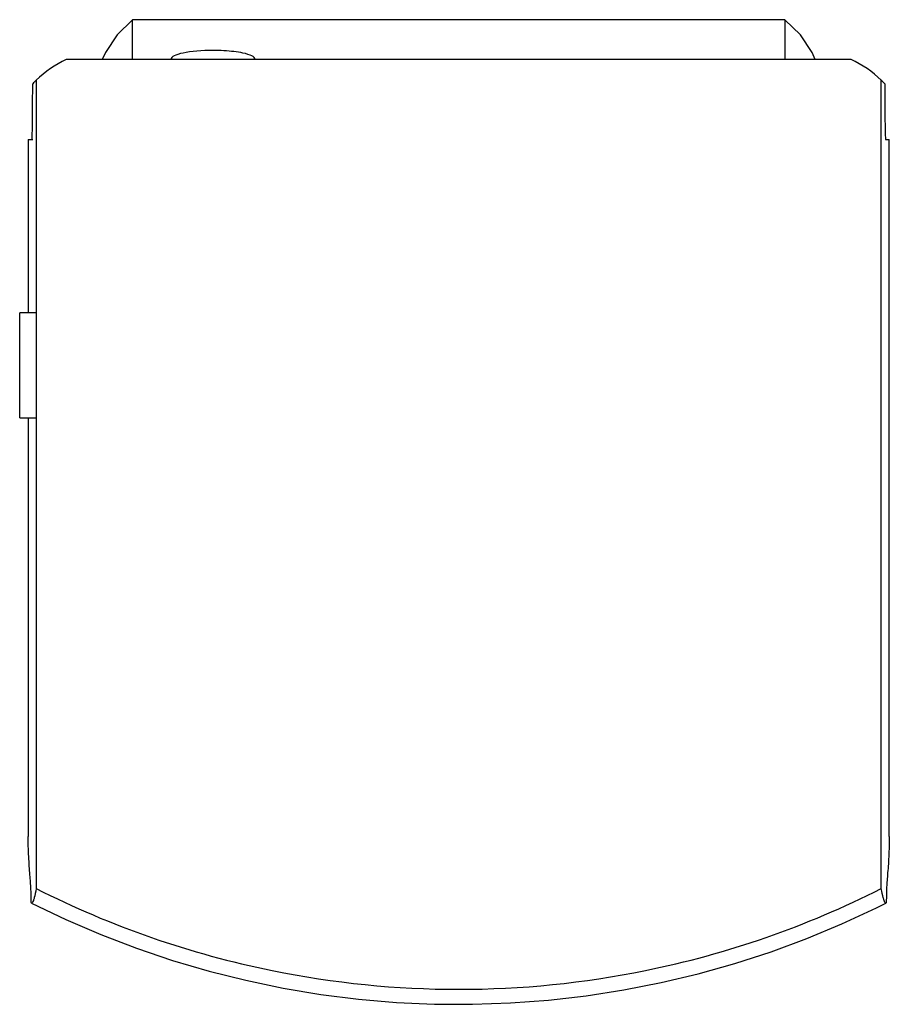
# Model space of a CAD drawing. Header units: millimetres. Extents: x -209 to 205, y -1 to 467.
import ezdxf

# ---------------------------------------------------------------- set-up
doc = ezdxf.new("R2010")
doc.units = ezdxf.units.MM

msp = doc.modelspace()

# ---------------------------------------------------------------- linework, layer by layer
for p, q in [((-155, 447.86), (-155, 466.8)), ((155, 466.8), (-155, 466.8)), ((155, 466.8), (155, 447.86)), ((186.49, 447.86), (-186.49, 447.86)), ((-136.81, 448.02), (-136.81, 447.86)), ((-96.81, 447.86), (-96.81, 448.02)), ((-201.1, 437.73), (-200.77, 437.73)), ((-200.77, 438.06), (-200.77, 53.75)), ((200.77, 53.75), (200.77, 438.06)), ((200.77, 437.73), (201.1, 437.73)), ((-204.61, 409.9), (-204.61, 327.5)), ((204.61, 78.57), (204.61, 409.9)), ((-201.05, 327.5), (-208.65, 327.5)), ((-208.65, 326.65), (-208.65, 327.5)), ((-208.65, 324.15), (-208.65, 326.65)), ((-208.65, 320.18), (-208.65, 324.15)), ((-208.65, 315), (-208.65, 320.18)), ((-208.65, 302.5), (-208.65, 315)), ((-208.65, 290), (-208.65, 302.5)), ((-208.65, 284.82), (-208.65, 290)), ((-208.65, 280.85), (-208.65, 284.82)), ((-208.65, 278.35), (-208.65, 280.85)), ((-208.65, 277.5), (-208.65, 278.35)), ((-208.65, 277.5), (-201.06, 277.5)), ((-204.61, 277.5), (-204.61, 78.57))]:
    msp.add_line(p, q)
for points in [[(-155, 466.8), (-162.39, 459.66), (-167.95, 451.15), (-169.39, 447.95)], [(169.39, 447.95), (167.95, 451.15), (162.39, 459.66), (155, 466.8)], [(-202.97, 46.82), (-186.65, 39.03), (-170.03, 31.9), (-153.14, 25.43), (-136, 19.65), (-118.65, 14.55), (-101.11, 10.16), (-83.4, 6.47), (-65.56, 3.49), (-47.62, 1.22), (-29.6, -0.32), (-11.53, -1.14), (6.55, -1.24), (24.63, -0.62), (42.66, 0.73), (60.63, 2.79), (78.5, 5.58), (96.24, 9.07), (113.84, 13.27), (131.24, 18.17), (148.44, 23.77), (165.4, 30.05), (182.1, 37), (198.51, 44.61), (202.97, 46.82)]]:
    msp.add_lwpolyline(points)
for centre, radius, start, end in [((-164.77, 400.92), 51.73, 114.8296, 134.1051), ((164.77, 400.92), 51.73, 45.8949, 65.1704), ((0, 450.88), 445, 243.1813, 250.8438), ((0, 450.88), 445, 289.1562, 296.8187), ((0, 450.88), 445, 250.8438, 258.5063), ((0, 450.88), 445, 281.4937, 289.1562), ((0, 450.88), 445, 258.5063, 281.4937)]:
    msp.add_arc(centre, radius, start, end)
for major_axis, start_param, end_param in [((-20, 0), 5.497787, 6.283185), ((20, 0), 1.570796, 2.356194), ((-20, 0), 4.45059, 4.712389), ((20, 0), 1.047198, 1.308997), ((20, 0), 0.785398, 1.047198), ((20, 0), 0, 0.785398)]:
    msp.add_ellipse((-116.81, 448.02), major_axis=major_axis, ratio=0.207912, start_param=start_param, end_param=end_param)
for points, knots in [([(-202.55, 418.57), (-202.55, 419.67), (-202.53, 422.42), (-202.51, 427.86), (-202.48, 432.42), (-202.45, 435.1), (-202.44, 436.04), (-202.43, 436.37)], [0, 0, 0, 0, 0.25, 0.5, 0.75, 0.875, 1, 1, 1, 1]), ([(202.43, 436.37), (202.44, 436.04), (202.45, 435.1), (202.48, 432.42), (202.51, 427.86), (202.53, 422.42), (202.55, 419.67), (202.55, 418.57)], [0, 0, 0, 0, 0.125, 0.25, 0.5, 0.75, 1, 1, 1, 1]), ([(-202.74, 410.96), (-202.7, 411.65), (-202.63, 413.73), (-202.57, 416.85), (-202.55, 418.57)], [0.3333334, 0.3333334, 0.3333334, 0.3333334, 0.6666667, 1, 1, 1, 1]), ([(202.55, 418.57), (202.57, 416.85), (202.63, 413.73), (202.7, 411.65), (202.74, 410.96)], [0, 0, 0, 0, 0.3333333, 0.6666666, 0.6666666, 0.6666666, 0.6666666]), ([(-204.17, 409.9), (-203.97, 409.9), (-203.08, 409.9), (-203.96, 409.9), (-202.75, 409.9), (-202.45, 409.9)], [-0.4188705, -0.4188705, -0.4188705, -0.4188705, -0.3495136, -0.1703154, -0.1186187, -0.1186187, -0.1186187, -0.1186187]), ([(203.13, 409.9), (203.2, 409.9), (203.2, 409.9), (203.18, 409.9), (203.99, 409.9), (204.18, 409.9)], [-1.3271505, -1.3271505, -1.3271505, -1.3271505, -1.2754538, -1.0962556, -1.0268987, -1.0268987, -1.0268987, -1.0268987]), ([(-201.73, 49.48), (-201.87, 48.94), (-202.16, 48.02), (-202.54, 47.14), (-202.85, 46.75), (-203.09, 46.86), (-203.16, 47.39), (-203.22, 48.75), (-203.18, 51.03), (-203.35, 54.45), (-203.58, 58.57), (-204.2, 65.25), (-204.51, 71.7), (-204.58, 75.22)], [0.0384616, 0.0384616, 0.0384616, 0.0384616, 0.0576923, 0.0769231, 0.0961538, 0.1153846, 0.1346154, 0.1538462, 0.1923077, 0.2115385, 0.2307692, 0.2692308, 0.3076923, 0.3076923, 0.3076923, 0.3076923]), ([(204.58, 75.22), (204.51, 71.7), (204.2, 65.25), (203.58, 58.57), (203.35, 54.45), (203.18, 51.03), (203.22, 48.75), (203.16, 47.39), (203.09, 46.86), (202.85, 46.75), (202.64, 47), (202.53, 47.22)], [0.6923077, 0.6923077, 0.6923077, 0.6923077, 0.7307692, 0.7692308, 0.7884615, 0.8076923, 0.8461538, 0.8653846, 0.8846154, 0.9038462, 0.9230769, 0.9230769, 0.9230769, 0.9230769]), ([(202.53, 47.22), (202.41, 47.43), (202.16, 48.05), (201.88, 48.88), (201.73, 49.48)], [0.92307695, 0.92307695, 0.92307695, 0.92307695, 0.94230769, 0.96153845, 0.96153845, 0.96153845, 0.96153845])]:
    msp.add_open_spline(points, degree=3, knots=knots)
for points in [[(-201.67, 437.16), (-201.95, 436.88), (-202.2, 436.62), (-202.43, 436.37)], [(-200.77, 438.06), (-201.09, 437.74), (-201.39, 437.44), (-201.67, 437.16)], [(201.67, 437.16), (201.39, 437.44), (201.09, 437.74), (200.77, 438.06)], [(202.43, 436.37), (202.2, 436.62), (201.95, 436.88), (201.67, 437.16)], [(-204.61, 409.9), (-204.61, 409.9), (-204.53, 409.9), (-204.42, 409.9)], [(-204.44, 409.9), (-204.37, 409.9), (-204.26, 409.9), (-204.15, 409.9)], [(-203.13, 409.9), (-203.08, 409.9), (-202.87, 409.9), (-202.6, 409.9)], [(-202.85, 409.9), (-202.81, 409.9), (-202.77, 410.26), (-202.74, 410.96)], [(202.74, 410.96), (202.77, 410.26), (202.81, 409.9), (202.85, 409.9)], [(202.85, 409.9), (202.99, 409.9), (203.08, 409.9), (203.13, 409.9)], [(204.17, 409.9), (204.27, 409.9), (204.37, 409.9), (204.45, 409.9)], [(204.44, 409.9), (204.54, 409.9), (204.61, 409.9), (204.61, 409.9)], [(-204.58, 75.22), (-204.59, 76.31), (-204.61, 77.43), (-204.61, 78.57)], [(204.61, 78.57), (204.61, 77.43), (204.59, 76.31), (204.58, 75.22)], [(-200.77, 53.75), (-201.12, 52), (-201.43, 50.57), (-201.73, 49.48)], [(201.73, 49.48), (201.43, 50.57), (201.12, 52), (200.77, 53.75)]]:
    msp.add_open_spline(points, degree=3)

doc.saveas('drawing.dxf')
